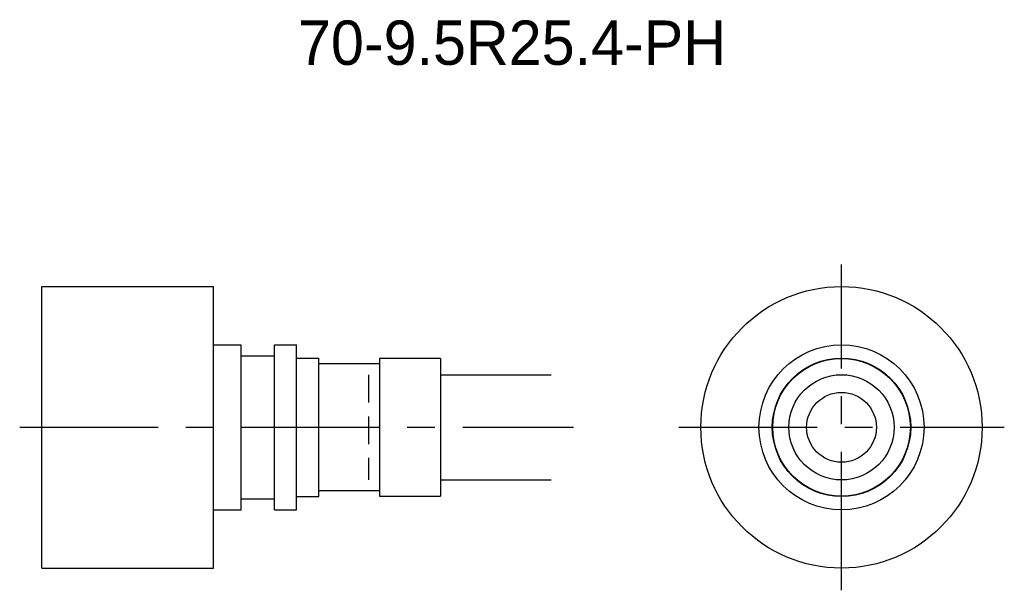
# Model space of a CAD drawing. Extents: x 0 to 88.9, y -2 to 49.5.
import ezdxf
from ezdxf.enums import TextEntityAlignment as Align

# ---------------------------------------------------------------- set-up
doc = ezdxf.new("R2010")
doc.units = 0
doc.header["$LTSCALE"] = 10
doc.linetypes.add('CENTER', pattern=[2, 1.25, -0.25, 0.25, -0.25])
doc.linetypes.add('HIDDEN', pattern=[0.375, 0.25, -0.125])
doc.layers.get('0').update_dxf_attribs({"linetype": 'CONTINUOUS'})
for name, color, linetype in [('HOJO', 4, 'CONTINUOUS'), ('L-CENTER', 1, 'CENTER'), ('L-HIDDEN', 3, 'HIDDEN')]:
    doc.layers.add(name, color=color, linetype=linetype)

msp = doc.modelspace()

# ---------------------------------------------------------------- linework, layer by layer
for p, q in [((1.995, 0), (1.995, 25.4)), ((1.995, 25.4), (17.495, 25.4)), ((17.495, 0), (17.495, 25.4)), ((17.495, 20.15), (19.995, 20.15)), ((19.995, 5.25), (19.995, 20.15)), ((22.995, 5.25), (22.995, 20.15)), ((22.995, 20.15), (24.995, 20.15)), ((24.995, 5.25), (24.995, 20.15)), ((19.995, 19.15), (22.995, 19.15)), ((24.995, 18.95), (26.995, 18.95)), ((26.995, 6.45), (26.995, 18.95)), ((37.995, 18.915), (32.495, 18.915)), ((32.495, 18.915), (32.495, 6.485)), ((37.995, 18.915), (37.995, 6.485)), ((32.495, 18.44), (26.995, 18.44)), ((19.995, 6.25), (22.995, 6.25)), ((24.995, 6.45), (26.995, 6.45)), ((32.495, 6.96), (26.995, 6.96)), ((32.495, 6.485), (37.995, 6.485)), ((17.495, 5.25), (19.995, 5.25)), ((22.995, 5.25), (24.995, 5.25)), ((1.995, 0), (17.495, 0))]:
    msp.add_line(p, q)
for radius in [12.7, 7.45, 6.25, 6.215, 4.75, 3.15]:
    msp.add_circle((74.2, 12.7), radius)
at = {"layer": 'HOJO'}
for p, q in [((37.995, 17.45), (47.995, 17.45)), ((37.995, 7.95), (47.995, 7.95))]:
    msp.add_line(p, q, dxfattribs=at)
at = {"layer": 'L-CENTER'}
for p, q in [((74.2, -2), (74.2, 27.4)), ((-0.005, 12.7), (49.995, 12.7)), ((59.5, 12.7), (88.9, 12.7))]:
    msp.add_line(p, q, dxfattribs=at)
at = {"layer": 'L-HIDDEN'}
msp.add_line((31.495, 17.44), (31.495, 7.96), dxfattribs=at)

# ---------------------------------------------------------------- texts
at = {"layer": 'HOJO'}
msp.add_text('70-9.5R25.4-PH', height=4, dxfattribs=at).set_placement((44.45, 45.4), align=Align.CENTER)

doc.saveas('drawing.dxf')
